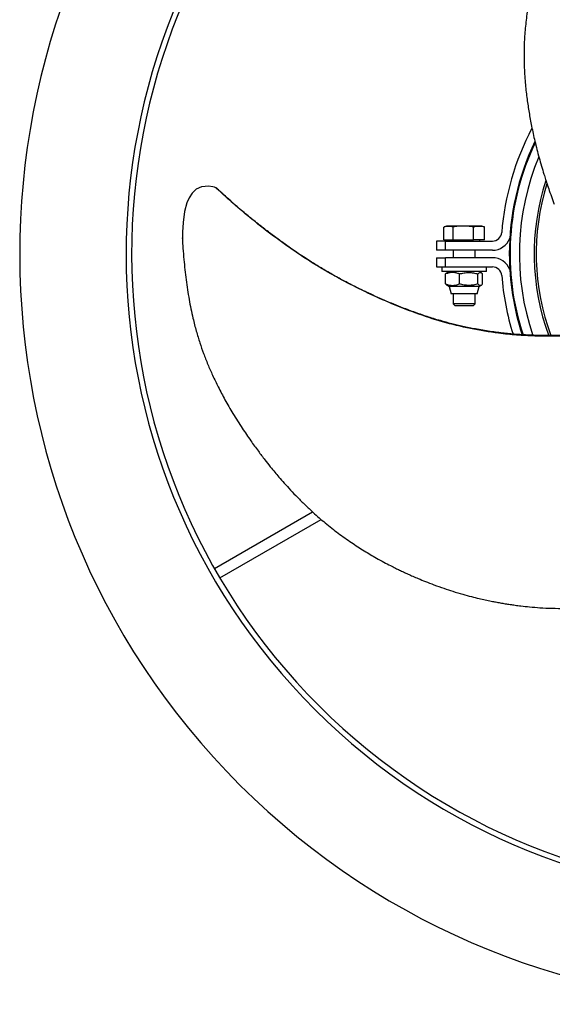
# Model space of a CAD drawing. Header units: millimetres. Extents: x 1033 to 1844, y 1147 to 1973.
# Tile 1 of 8: x 1033 to 1321, y 1147 to 1679. Entities that reach past the tile are written whole.
import ezdxf

# ---------------------------------------------------------------- set-up
doc = ezdxf.new("R2010")
doc.units = ezdxf.units.MM

msp = doc.modelspace()

# ---------------------------------------------------------------- linework, layer by layer
at = {"color": 7, "linetype": 'Continuous', "lineweight": 25}
for p, q in [((1262.3, 1559.66), (1262.3, 1566.63)), ((1263.76, 1567.16), (1262.56, 1566.73)), ((1264.82, 1567.16), (1263.76, 1567.16)), ((1272.81, 1567.16), (1264.82, 1567.16)), ((1267.33, 1559.66), (1267.33, 1566.63)), ((1281.25, 1567.16), (1272.81, 1567.16)), ((1278.29, 1559.66), (1278.29, 1566.63)), ((1282.76, 1567.16), (1281.25, 1567.16)), ((1283.96, 1566.72), (1282.76, 1567.16)), ((1284.22, 1559.66), (1284.22, 1566.63)), ((1262.3, 1559.66), (1267.33, 1559.66)), ((1264.6, 1559.66), (1264.94, 1559.06)), ((1267.33, 1559.66), (1278.29, 1559.66)), ((1284.22, 1559.66), (1278.29, 1559.66)), ((1281.57, 1559.06), (1281.92, 1559.66)), ((1258.26, 1559.06), (1258.26, 1554.06)), ((1263.26, 1559.06), (1258.26, 1559.06)), ((1263.26, 1554.06), (1258.26, 1554.06)), ((1263.26, 1554.06), (1263.26, 1559.06)), ((1263.26, 1559.06), (1288.57, 1559.06)), ((1288.57, 1554.06), (1263.26, 1554.06)), ((1267.26, 1554.06), (1267.26, 1550.06)), ((1279.26, 1550.06), (1279.26, 1554.06)), ((1258.26, 1550.06), (1258.26, 1545.06)), ((1258.26, 1550.06), (1263.26, 1550.06)), ((1263.26, 1545.06), (1263.26, 1550.06)), ((1288.57, 1550.06), (1263.26, 1550.06)), ((1258.26, 1545.06), (1263.26, 1545.06)), ((1261.26, 1545.06), (1261.26, 1542.56)), ((1263.26, 1545.06), (1288.57, 1545.06)), ((1285.26, 1542.56), (1285.26, 1545.06)), ((1285.26, 1542.56), (1261.26, 1542.56)), ((1263.27, 1535.87), (1263.27, 1541.25)), ((1265.14, 1542.56), (1263.97, 1541.89)), ((1270.76, 1535.87), (1270.76, 1541.25)), ((1280.74, 1535.87), (1280.74, 1541.25)), ((1282.56, 1541.88), (1281.38, 1542.56)), ((1283.24, 1535.87), (1283.24, 1541.25)), ((1263.96, 1535.24), (1265.14, 1534.56)), ((1265.14, 1534.56), (1266.21, 1530.56)), ((1281.38, 1534.56), (1265.14, 1534.56)), ((1280.31, 1530.56), (1281.38, 1534.56)), ((1281.38, 1534.56), (1282.56, 1535.24)), ((1280.31, 1530.56), (1266.21, 1530.56)), ((1267.26, 1530.56), (1267.26, 1525.14)), ((1279.26, 1525.14), (1279.26, 1530.56)), ((1267.26, 1525.14), (1268.33, 1524.06)), ((1279.26, 1525.14), (1267.26, 1525.14)), ((1278.18, 1524.06), (1268.33, 1524.06)), ((1278.18, 1524.06), (1279.26, 1525.14)), ((1138.32, 1382.17), (1191.28, 1412.74)), ((1141.32, 1376.97), (1196.06, 1408.57))]:
    msp.add_line(p, q, dxfattribs=at)
at = {"color": 7, "linetype": 'Continuous', "lineweight": 25, "flags": 128}
msp.add_lwpolyline([(1139.14, 1587.76), (1138.3, 1588.08), (1137.53, 1588.31), (1135.1, 1588.67), (1133.23, 1588.61), (1131.39, 1588.27), (1128.54, 1587), (1126.28, 1584.86), (1124.67, 1582.4), (1123.44, 1579.73), (1122.1, 1574.98), (1121.35, 1569.05), (1121.11, 1563.85), (1121.03, 1561.27), (1121, 1560.65), (1121, 1560.5), (1121, 1560.46), (1120.99, 1560.43), (1120.99, 1560.42), (1120.99, 1560.43), (1121, 1560.45), (1121, 1560.5), (1121, 1560.64), (1121.01, 1560.77), (1121.01, 1560.84), (1121.01, 1560.84)], dxfattribs=at)
at = {"color": 7, "linetype": 'Continuous', "lineweight": 25}
for centre, radius, start, end in [((1438.59, 1552.06), 405.5, 135.106, 134.894), ((1438.59, 1552.06), 348, 135.1235, 134.8765), ((1438.59, 1552.06), 345, 135.1246, 134.8754), ((1438.59, 1552.06), 145.5, 152.1812, 175.4267), ((1438.59, 1552.06), 140.92, 154.4846, 180), ((1438.59, 1552.06), 140.5, 154.6527, 198.1417), ((1438.59, 1552.06), 135.5, 157.2296, 198.9366), ((1438.59, 1552.06), 127.5, 161.8525, 200.2624), ((1438.59, 1552.06), 126.38, 162.5763, 200.4389), ((1288.57, 1564.06), 5, 270, 355.4267), ((1288.57, 1564.06), 10, 270, 339.288), ((1288.57, 1540.06), 10, 20.712, 90), ((1438.59, 1552.06), 140.92, 180, 198.0589), ((1288.57, 1540.06), 5, 4.5733, 90), ((1438.59, 1552.06), 145.5, 184.5733, 197.3346)]:
    msp.add_arc(centre, radius, start, end, dxfattribs=at)
for points, knots in [([(1604.76, 1822.84), (1604.69, 1822.88), (1603.07, 1823.71), (1599.61, 1825.42), (1592.88, 1828.64), (1584.38, 1832.39), (1574.42, 1836.29), (1565.46, 1839.27), (1557.71, 1841.44), (1551.23, 1842.95), (1545.02, 1844.13), (1538.79, 1845.06), (1532.25, 1845.79), (1525.2, 1846.32), (1517.4, 1846.61), (1508.77, 1846.6), (1500.04, 1846.25), (1491.87, 1845.63), (1484.91, 1844.91), (1479.1, 1844.17), (1474.36, 1843.47), (1470.42, 1842.82), (1466.61, 1842.14), (1462.4, 1841.32), (1457.56, 1840.27), (1452.28, 1838.99), (1446.74, 1837.49), (1440.23, 1835.52), (1432.77, 1832.94), (1424.62, 1829.67), (1416.75, 1826.08), (1409.46, 1822.34), (1403.51, 1818.99), (1398.86, 1816.19), (1395.55, 1814.09), (1392.92, 1812.37), (1390.75, 1810.91), (1388.69, 1809.49), (1386.55, 1807.97), (1384.18, 1806.26), (1381.49, 1804.24), (1378.23, 1801.72), (1374.39, 1798.62), (1370.38, 1795.21), (1366.32, 1791.57), (1362.53, 1788), (1359.06, 1784.55), (1356.14, 1781.52), (1353.67, 1778.85), (1351.64, 1776.58), (1349.83, 1774.51), (1348.18, 1772.56), (1346.49, 1770.53), (1344.79, 1768.43), (1343.03, 1766.19), (1340.88, 1763.37), (1338.22, 1759.73), (1335.04, 1755.11), (1331.61, 1749.77), (1328.23, 1744.03), (1325.15, 1738.31), (1322.53, 1732.98), (1320.27, 1727.96), (1318.32, 1723.3), (1316.6, 1718.83), (1315.05, 1714.44), (1313.56, 1709.89), (1311.8, 1703.96), (1309.86, 1696.44), (1308.03, 1687.49), (1306.7, 1678.53), (1305.89, 1669.84), (1305.56, 1661.28), (1305.69, 1652.51), (1306.27, 1643.96), (1307.19, 1635.92), (1308.32, 1628.46), (1309.71, 1620.92), (1311.5, 1612.75), (1313.71, 1604.07), (1315.73, 1597.16), (1317.31, 1592.2), (1318.39, 1588.93), (1319.7, 1585.11), (1320.91, 1581.71), (1321.71, 1579.59), (1321.95, 1578.94)], [0, 0, 0, 0, 0.000462, 0.010942, 0.023159, 0.045156, 0.066619, 0.087311, 0.101809, 0.114945, 0.127238, 0.139825, 0.15279, 0.166784, 0.182425, 0.199763, 0.218776, 0.235141, 0.249239, 0.261004, 0.270465, 0.278175, 0.285085, 0.29382, 0.304105, 0.315086, 0.326697, 0.338933, 0.356365, 0.374701, 0.392444, 0.409217, 0.424873, 0.434422, 0.442601, 0.449054, 0.45386, 0.458789, 0.464549, 0.470122, 0.476905, 0.485434, 0.495656, 0.507551, 0.518132, 0.529605, 0.539945, 0.548685, 0.55583, 0.562643, 0.567648, 0.572893, 0.578451, 0.584018, 0.589621, 0.59614, 0.606061, 0.617745, 0.631108, 0.64569, 0.65928, 0.671591, 0.682683, 0.693495, 0.702995, 0.712534, 0.722468, 0.732827, 0.751139, 0.771015, 0.790118, 0.808179, 0.826122, 0.844462, 0.863952, 0.880571, 0.895644, 0.911253, 0.928222, 0.947153, 0.965872, 0.971737, 0.978426, 0.986482, 0.99588, 1, 1, 1, 1]), ([(1139.62, 1587.54), (1139.61, 1587.55), (1139.59, 1587.56), (1139.49, 1587.61), (1139.31, 1587.69), (1139.21, 1587.73), (1139.14, 1587.76)], [0, 0, 0, 0, 0.087291, 0.285389, 0.483232, 1, 1, 1, 1]), ([(1355.52, 1510.68), (1353.88, 1510.36), (1350.75, 1509.76), (1346.42, 1509.22), (1342.84, 1508.89), (1339.81, 1508.64), (1336.88, 1508.44), (1333, 1508.23), (1328.21, 1508.06), (1322.92, 1507.95), (1318.33, 1507.95), (1314.4, 1508), (1310.59, 1508.11), (1306.5, 1508.28), (1302.41, 1508.53), (1298.57, 1508.85), (1293.6, 1509.35), (1287.19, 1510.17), (1279.72, 1511.42), (1272.82, 1512.83), (1266.5, 1514.34), (1260.05, 1516.09), (1253.19, 1518.2), (1246.09, 1520.66), (1238.03, 1523.72), (1229.08, 1527.46), (1219.19, 1531.97), (1210.68, 1536.22), (1203.4, 1540.16), (1197.53, 1543.53), (1192.14, 1546.8), (1187.61, 1549.68), (1183.43, 1552.4), (1179.05, 1555.49), (1174.05, 1559.07), (1168.76, 1562.99), (1164.18, 1566.5), (1160.35, 1569.51), (1157.3, 1571.98), (1154.41, 1574.37), (1152.17, 1576.25), (1150.59, 1577.62), (1149.64, 1578.42), (1148.74, 1579.25), (1147.57, 1580.34), (1145.81, 1581.92), (1143.37, 1584.13), (1141.23, 1586.07), (1139.91, 1587.28), (1139.62, 1587.55)], [0, 0, 0, 0, 0.02111, 0.040249, 0.055159, 0.066765, 0.07914, 0.092705, 0.116354, 0.140299, 0.160268, 0.174851, 0.190372, 0.208732, 0.226847, 0.242399, 0.257741, 0.290446, 0.324824, 0.354533, 0.380369, 0.407725, 0.439652, 0.471574, 0.502859, 0.548703, 0.594156, 0.640559, 0.668932, 0.698282, 0.725274, 0.747493, 0.76478, 0.787015, 0.813946, 0.84129, 0.868814, 0.885702, 0.902016, 0.917761, 0.932528, 0.938637, 0.943756, 0.947906, 0.953782, 0.963566, 0.977297, 0.995, 1, 1, 1, 1]), ([(1262.3, 1566.63), (1262.72, 1566.79), (1263.14, 1566.93), (1263.98, 1567.11), (1264.4, 1567.16), (1264.82, 1567.16)], [0, 0, 0, 0, 0.5, 0.5, 1, 1, 1, 1]), ([(1264.82, 1567.16), (1265.24, 1567.16), (1265.66, 1567.11), (1266.5, 1566.93), (1266.92, 1566.79), (1267.33, 1566.63)], [0, 0, 0, 0, 0.5, 0.5, 1, 1, 1, 1]), ([(1272.81, 1567.16), (1271.9, 1567.16), (1270.99, 1567.11), (1269.16, 1566.93), (1268.25, 1566.79), (1267.33, 1566.63)], [0, 0, 0, 0, 0.5, 0.5, 1, 1, 1, 1]), ([(1278.29, 1566.63), (1277.38, 1566.79), (1276.47, 1566.93), (1274.64, 1567.11), (1273.73, 1567.16), (1272.81, 1567.16)], [0, 0, 0, 0, 0.5, 0.5, 1, 1, 1, 1]), ([(1278.29, 1566.63), (1278.79, 1566.79), (1279.28, 1566.93), (1280.27, 1567.11), (1280.76, 1567.16), (1281.25, 1567.16)], [0, 0, 0, 0, 0.5, 0.5, 1, 1, 1, 1]), ([(1281.25, 1567.16), (1281.75, 1567.16), (1282.24, 1567.11), (1283.23, 1566.93), (1283.72, 1566.79), (1284.22, 1566.63)], [0, 0, 0, 0, 0.5, 0.5, 1, 1, 1, 1]), ([(1284.22, 1566.63), (1284.19, 1566.64), (1284.1, 1566.67), (1284.02, 1566.69), (1283.95, 1566.7)], [0, 0, 0, 0, 0.284143, 1, 1, 1, 1]), ([(1120.99, 1560.72), (1121, 1560.6), (1121.09, 1558.73), (1121.34, 1554.83), (1121.92, 1547.4), (1122.93, 1538.16), (1124.52, 1527.58), (1126.42, 1518.33), (1128.42, 1510.53), (1130.35, 1504.17), (1132.44, 1498.2), (1134.74, 1492.34), (1137.38, 1486.31), (1140.45, 1479.94), (1144.1, 1473.04), (1148.42, 1465.57), (1153.09, 1458.19), (1157.71, 1451.42), (1161.82, 1445.75), (1165.36, 1441.1), (1168.34, 1437.33), (1170.87, 1434.25), (1173.36, 1431.29), (1176.18, 1428.06), (1179.51, 1424.39), (1183.26, 1420.46), (1187.33, 1416.41), (1192.29, 1411.76), (1198.25, 1406.58), (1205.16, 1401.16), (1212.2, 1396.15), (1219.08, 1391.7), (1224.97, 1388.22), (1229.71, 1385.6), (1233.19, 1383.77), (1236, 1382.36), (1238.34, 1381.21), (1240.6, 1380.14), (1242.99, 1379.04), (1245.65, 1377.85), (1248.75, 1376.52), (1252.56, 1374.96), (1257.16, 1373.18), (1262.12, 1371.42), (1267.31, 1369.72), (1272.29, 1368.23), (1277.02, 1366.94), (1281.1, 1365.93), (1284.65, 1365.13), (1287.63, 1364.5), (1290.32, 1363.97), (1292.83, 1363.52), (1295.44, 1363.07), (1298.11, 1362.65), (1300.93, 1362.24), (1304.44, 1361.79), (1308.93, 1361.3), (1314.52, 1360.86), (1320.86, 1360.56), (1327.52, 1360.5), (1334.01, 1360.7), (1339.94, 1361.1), (1345.42, 1361.64), (1350.42, 1362.29), (1355.16, 1363.04), (1359.73, 1363.88), (1364.42, 1364.87), (1370.43, 1366.31), (1377.92, 1368.39), (1386.58, 1371.28), (1395.01, 1374.61), (1402.94, 1378.25), (1410.52, 1382.24), (1418.05, 1386.74), (1425.16, 1391.52), (1431.67, 1396.34), (1437.57, 1401.04), (1443.39, 1406.02), (1449.58, 1411.66), (1455.99, 1417.91), (1460.96, 1423.12), (1464.47, 1426.96), (1466.76, 1429.53), (1469.41, 1432.57), (1471.75, 1435.33), (1473.19, 1437.08), (1473.63, 1437.61)], [0, 0, 0, 0, 0.000752, 0.011229, 0.023443, 0.045433, 0.06689, 0.087576, 0.102069, 0.115202, 0.127491, 0.140075, 0.153036, 0.167026, 0.182662, 0.199995, 0.219003, 0.235363, 0.249456, 0.261219, 0.270677, 0.278384, 0.285293, 0.294025, 0.304307, 0.315284, 0.326892, 0.339125, 0.356552, 0.374883, 0.392621, 0.409389, 0.42504, 0.434586, 0.442763, 0.449214, 0.454018, 0.458946, 0.464704, 0.470276, 0.477057, 0.485583, 0.495803, 0.507694, 0.518272, 0.529742, 0.540079, 0.548816, 0.555959, 0.56277, 0.567774, 0.573017, 0.578573, 0.584139, 0.58974, 0.596257, 0.606175, 0.617856, 0.631215, 0.645793, 0.659379, 0.671686, 0.682775, 0.693584, 0.703081, 0.712618, 0.722549, 0.732904, 0.751211, 0.771081, 0.790179, 0.808235, 0.826173, 0.844507, 0.863991, 0.880606, 0.895674, 0.911279, 0.928243, 0.947168, 0.965882, 0.971745, 0.978432, 0.986485, 0.995881, 1, 1, 1, 1]), ([(1270.76, 1541.25), (1270.14, 1541.5), (1269.53, 1541.7), (1268.29, 1541.98), (1267.66, 1542.06), (1266.7, 1542.06), (1266.38, 1542.04), (1265.75, 1541.96), (1265.44, 1541.91), (1264.5, 1541.7), (1263.88, 1541.5), (1263.27, 1541.25)], [0, 0, 0, 0, 0.25, 0.25, 0.5, 0.5, 0.625, 0.625, 0.75, 0.75, 1, 1, 1, 1]), ([(1263.27, 1541.25), (1263.38, 1541.38), (1263.62, 1541.66), (1263.86, 1541.78), (1263.99, 1541.85)], [0, 0, 0, 0, 0.466669, 1, 1, 1, 1]), ([(1270.76, 1541.25), (1271.57, 1541.5), (1272.39, 1541.7), (1274.05, 1541.98), (1274.89, 1542.06), (1276.16, 1542.06), (1276.59, 1542.04), (1277.43, 1541.96), (1277.85, 1541.91), (1279.1, 1541.7), (1279.93, 1541.5), (1280.74, 1541.25)], [0, 0, 0, 0, 0.25, 0.25, 0.5, 0.5, 0.625, 0.625, 0.75, 0.75, 1, 1, 1, 1]), ([(1280.74, 1541.25), (1280.95, 1541.5), (1281.15, 1541.7), (1281.57, 1541.98), (1281.78, 1542.06), (1282.1, 1542.06), (1282.21, 1542.04), (1282.42, 1541.96), (1282.52, 1541.91), (1282.84, 1541.7), (1283.04, 1541.49), (1283.24, 1541.25)], [0, 0, 0, 0, 0.25, 0.25, 0.5, 0.5, 0.625, 0.625, 0.75, 0.75, 1, 1, 1, 1]), ([(1263.99, 1535.28), (1263.86, 1535.34), (1263.62, 1535.47), (1263.38, 1535.74), (1263.27, 1535.87)], [0, 0, 0, 0, 0.533249, 1, 1, 1, 1]), ([(1263.27, 1535.87), (1263.88, 1535.63), (1264.5, 1535.43), (1265.74, 1535.15), (1266.37, 1535.07), (1267.32, 1535.07), (1267.64, 1535.09), (1268.28, 1535.16), (1268.59, 1535.21), (1269.53, 1535.43), (1270.14, 1535.63), (1270.76, 1535.87)], [0, 0, 0, 0, 0.25, 0.25, 0.5, 0.5, 0.625, 0.625, 0.75, 0.75, 1, 1, 1, 1]), ([(1280.74, 1535.87), (1279.93, 1535.63), (1279.11, 1535.43), (1277.45, 1535.15), (1276.61, 1535.07), (1275.33, 1535.07), (1274.91, 1535.09), (1274.06, 1535.16), (1273.64, 1535.21), (1272.4, 1535.43), (1271.57, 1535.63), (1270.76, 1535.87)], [0, 0, 0, 0, 0.25, 0.25, 0.5, 0.5, 0.625, 0.625, 0.75, 0.75, 1, 1, 1, 1]), ([(1280.74, 1535.87), (1280.95, 1535.63), (1281.15, 1535.42), (1281.57, 1535.14), (1281.78, 1535.07), (1282.1, 1535.07), (1282.21, 1535.09), (1282.42, 1535.16), (1282.52, 1535.22), (1282.84, 1535.43), (1283.04, 1535.63), (1283.24, 1535.87)], [0, 0, 0, 0, 0.25, 0.25, 0.5, 0.5, 0.625, 0.625, 0.75, 0.75, 1, 1, 1, 1])]:
    msp.add_open_spline(points, degree=3, knots=knots, dxfattribs=at)
at = {"color": 1, "linetype": 'Continuous', "lineweight": 25}
msp.add_open_spline([(1355.51, 1510.77), (1353.91, 1510.42), (1349.09, 1509.36), (1340.91, 1508.45), (1331.07, 1507.76), (1321.23, 1507.5), (1311.41, 1507.62), (1301.63, 1508.17), (1290.03, 1509.35), (1276.66, 1511.55), (1261.62, 1515.2), (1246.81, 1520.05), (1232.83, 1525.65), (1219.67, 1531.6), (1207.25, 1537.88), (1195.05, 1544.84), (1183.14, 1552.43), (1171.58, 1560.61), (1160.39, 1569.29), (1149.53, 1578.36), (1142.6, 1584.63), (1139.14, 1587.76)], degree=3, knots=[0, 0, 0, 0, 0.020855, 0.062919, 0.105047, 0.146946, 0.1886, 0.230115, 0.271609, 0.336965, 0.402401, 0.467765, 0.533138, 0.591525, 0.649869, 0.708207, 0.766592, 0.82497, 0.883324, 0.941649, 1, 1, 1, 1], dxfattribs=at)

doc.saveas('drawing.dxf')
